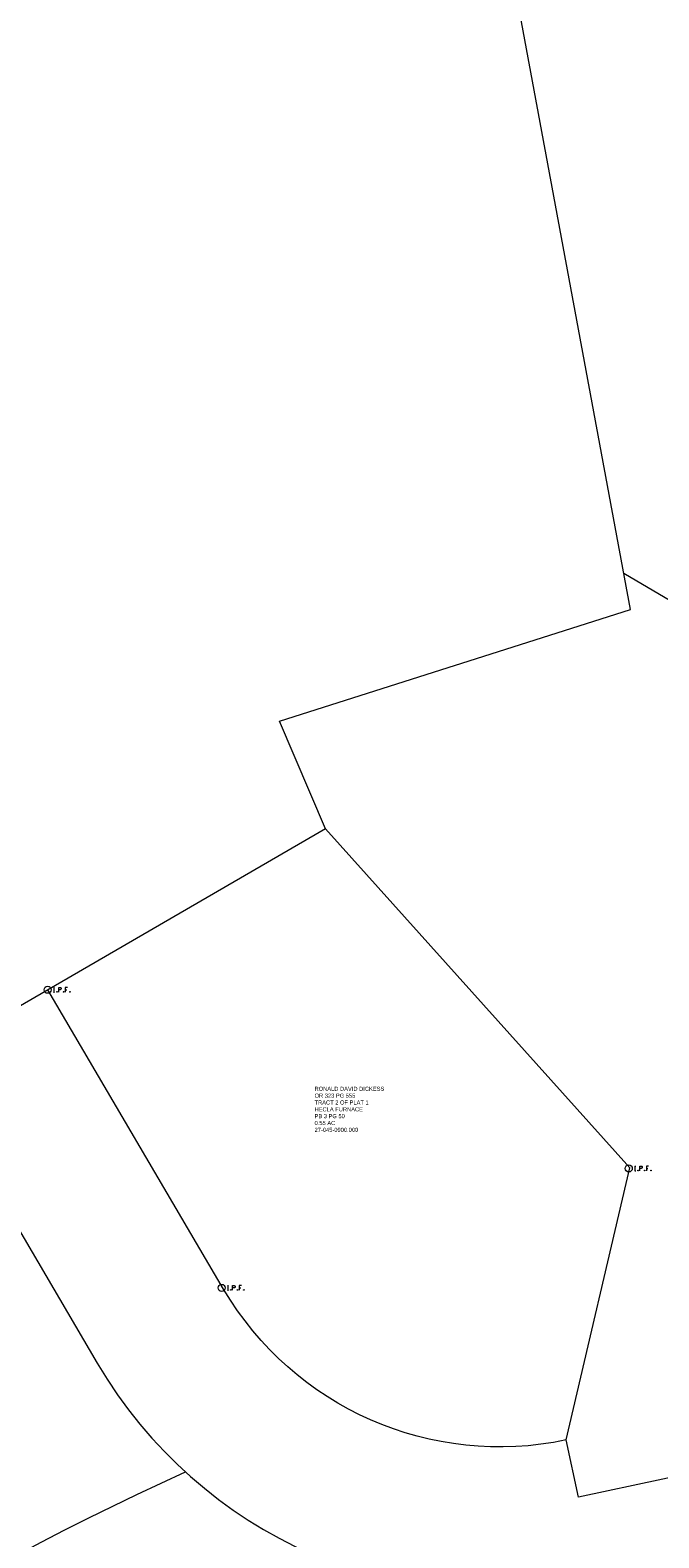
# Model space of a CAD drawing. Extents: x 1926695 to 1928303, y 198652 to 201622.
# Tile 5 of 7: x 1927612 to 1927827, y 199739 to 200253. Entities that reach past the tile are written whole.
import ezdxf

# ---------------------------------------------------------------- set-up
doc = ezdxf.new("R2010")
doc.units = 0
doc.header["$MEASUREMENT"] = 0
doc.layers.add('DV_X_Property_Line', color=7, linetype='Continuous', lineweight=0)
doc.layers.add('SV_X_Mon_Cells_Found', color=7, linetype='Continuous', lineweight=0)
doc.styles.get("Standard").update_dxf_attribs({"font": 'arial.ttf'})

# ---------------------------------------------------------------- blocks, each defined once
blk = doc.blocks.new('IPF_1')
at = {"layer": 'SV_X_Mon_Cells_Found', "color": 7, "linetype": 'Continuous', "lineweight": 0, "flags": 128}
for points in [[(0.101, 0.04), (0.118, 0.04)], [(0.11, -0.04), (0.11, 0.04)], [(0.188, -0.04), (0.188, 0.04), (0.214, 0.04), (0.217, 0.039), (0.221, 0.038), (0.223, 0.037), (0.224, 0.036), (0.226, 0.032), (0.228, 0.029), (0.229, 0.024), (0.229, 0.017), (0.229, 0.014), (0.227, 0.01), (0.225, 0.006), (0.223, 0.004), (0.221, 0.003), (0.219, 0.002), (0.214, 0.001), (0.188, 0.001)], [(0.338, 0.04), (0.3, 0.04), (0.3, -0.04)], [(0.3, 0.001), (0.327, 0.001)], [(0.101, -0.04), (0.118, -0.04)], [(0.157, -0.029), (0.16, -0.029), (0.162, -0.031), (0.164, -0.033), (0.164, -0.036), (0.162, -0.039), (0.16, -0.04), (0.157, -0.04), (0.156, -0.039), (0.154, -0.036), (0.154, -0.033), (0.156, -0.031), (0.157, -0.029)], [(0.27, -0.029), (0.273, -0.029), (0.274, -0.031), (0.276, -0.033), (0.276, -0.036), (0.274, -0.039), (0.273, -0.04), (0.27, -0.04), (0.268, -0.039), (0.267, -0.036), (0.267, -0.033), (0.268, -0.031), (0.27, -0.029)], [(0.377, -0.029), (0.38, -0.029), (0.382, -0.031), (0.383, -0.033), (0.383, -0.036), (0.382, -0.039), (0.38, -0.04), (0.377, -0.04), (0.376, -0.039), (0.374, -0.036), (0.374, -0.033), (0.376, -0.031), (0.377, -0.029)]]:
    blk.add_lwpolyline(points, dxfattribs=at)
at = {"layer": 'SV_X_Mon_Cells_Found', "color": 7, "linetype": 'Continuous', "lineweight": 0}
blk.add_circle((0, 0), 0.06, dxfattribs=at)
blk = doc.blocks.new('IPF_2')
at = {"layer": 'SV_X_Mon_Cells_Found', "color": 7, "linetype": 'Continuous', "lineweight": 0, "flags": 128}
for points in [[(0.101, 0.04), (0.118, 0.04)], [(0.11, -0.04), (0.11, 0.04)], [(0.188, -0.04), (0.188, 0.04), (0.214, 0.04), (0.217, 0.039), (0.221, 0.038), (0.223, 0.037), (0.224, 0.036), (0.226, 0.032), (0.228, 0.029), (0.229, 0.024), (0.229, 0.017), (0.229, 0.014), (0.227, 0.01), (0.225, 0.006), (0.223, 0.004), (0.221, 0.003), (0.219, 0.002), (0.214, 0.001), (0.188, 0.001)], [(0.338, 0.04), (0.3, 0.04), (0.3, -0.04)], [(0.3, 0.001), (0.327, 0.001)], [(0.101, -0.04), (0.118, -0.04)], [(0.157, -0.029), (0.16, -0.029), (0.162, -0.031), (0.164, -0.033), (0.164, -0.036), (0.162, -0.039), (0.16, -0.04), (0.157, -0.04), (0.156, -0.039), (0.154, -0.036), (0.154, -0.033), (0.156, -0.031), (0.157, -0.029)], [(0.27, -0.029), (0.273, -0.029), (0.274, -0.031), (0.276, -0.033), (0.276, -0.036), (0.274, -0.039), (0.273, -0.04), (0.27, -0.04), (0.268, -0.039), (0.267, -0.036), (0.267, -0.033), (0.268, -0.031), (0.27, -0.029)], [(0.377, -0.029), (0.38, -0.029), (0.382, -0.031), (0.383, -0.033), (0.383, -0.036), (0.382, -0.039), (0.38, -0.04), (0.377, -0.04), (0.376, -0.039), (0.374, -0.036), (0.374, -0.033), (0.376, -0.031), (0.377, -0.029)]]:
    blk.add_lwpolyline(points, dxfattribs=at)
at = {"layer": 'SV_X_Mon_Cells_Found', "color": 7, "linetype": 'Continuous', "lineweight": 0}
blk.add_circle((0, 0), 0.06, dxfattribs=at)
blk = doc.blocks.new('IPF_4')
at = {"layer": 'SV_X_Mon_Cells_Found', "color": 7, "linetype": 'Continuous', "lineweight": 0, "flags": 128}
for points in [[(0.101, 0.04), (0.118, 0.04)], [(0.11, -0.04), (0.11, 0.04)], [(0.188, -0.04), (0.188, 0.04), (0.214, 0.04), (0.217, 0.039), (0.221, 0.038), (0.223, 0.037), (0.224, 0.036), (0.226, 0.032), (0.228, 0.029), (0.229, 0.024), (0.229, 0.017), (0.229, 0.014), (0.227, 0.01), (0.225, 0.006), (0.223, 0.004), (0.221, 0.003), (0.219, 0.002), (0.214, 0.001), (0.188, 0.001)], [(0.338, 0.04), (0.3, 0.04), (0.3, -0.04)], [(0.3, 0.001), (0.327, 0.001)], [(0.101, -0.04), (0.118, -0.04)], [(0.157, -0.029), (0.16, -0.029), (0.162, -0.031), (0.164, -0.033), (0.164, -0.036), (0.162, -0.039), (0.16, -0.04), (0.157, -0.04), (0.156, -0.039), (0.154, -0.036), (0.154, -0.033), (0.156, -0.031), (0.157, -0.029)], [(0.27, -0.029), (0.273, -0.029), (0.274, -0.031), (0.276, -0.033), (0.276, -0.036), (0.274, -0.039), (0.273, -0.04), (0.27, -0.04), (0.268, -0.039), (0.267, -0.036), (0.267, -0.033), (0.268, -0.031), (0.27, -0.029)], [(0.377, -0.029), (0.38, -0.029), (0.382, -0.031), (0.383, -0.033), (0.383, -0.036), (0.382, -0.039), (0.38, -0.04), (0.377, -0.04), (0.376, -0.039), (0.374, -0.036), (0.374, -0.033), (0.376, -0.031), (0.377, -0.029)]]:
    blk.add_lwpolyline(points, dxfattribs=at)
at = {"layer": 'SV_X_Mon_Cells_Found', "color": 7, "linetype": 'Continuous', "lineweight": 0}
blk.add_circle((0, 0), 0.06, dxfattribs=at)

msp = doc.modelspace()

# ---------------------------------------------------------------- linework, layer by layer
at = {"layer": 'DV_X_Property_Line', "color": 2}
for points in [[(1927795.13, 199772.28), (1927816.89, 199865.18), (1927713.01, 199980.89), (1927697.26, 200017.66), (1927817.06, 200055.74), (1927729.84, 200526.35), (1927673.87, 200524.47), (1927316.35, 200167.17)], [(1928123.98, 199886.14), (1927814.78, 200068.04)]]:
    msp.add_lwpolyline(points, dxfattribs=at)
for points in [[(1927713.01, 199980.89), (1927600.94, 199915.88, 0.145003), (1927350.83, 200149.91, 11.510303)], [(1927311.65, 200135.18, -0.157637), (1927574.99, 199900.83), (1927635.1, 199798.45, 0.32316), (1927805.57, 199723.38), (1927863.1, 199735.66, 0.108119), (1928141.93, 199862.1), (1928252.9, 199944.92)], [(1927795.13, 199772.28, -0.32316), (1927678.22, 199823.76), (1927618.24, 199925.92)], [(1928123.98, 199886.14, -0.108119), (1927856.83, 199765), (1927799.31, 199752.72), (1927795.13, 199772.28)], [(1927233.15, 199384.85, -0.146345), (1927665.18, 199761.36, -8.644548)]]:
    msp.add_lwpolyline(points, format="xyb", dxfattribs=at)

# ---------------------------------------------------------------- block references
at = {"layer": 'SV_X_Mon_Cells_Found', "color": 7, "linetype": 'Continuous', "lineweight": 0, "xscale": 20, "yscale": 20, "zscale": 20}
for name, p in [('IPF_4', (1927618.16, 199925.93)), ('IPF_2', (1927816.47, 199864.95)), ('IPF_1', (1927677.53, 199824.17))]:
    msp.add_blockref(name, p, dxfattribs=at)

# ---------------------------------------------------------------- texts
at = {"layer": 'DV_X_Property_Line', "linetype": 'Continuous', "insert": (1927709.24, 199892.83), "char_height": 1.4, "attachment_point": 1}
msp.add_mtext('RONALD DAVID DICKESS\\POR 323 PG 555\\PTRACT 2 OF PLAT 1\\PHECLA FURNACE\\PPB 3 PG 50\\P0.55 AC\\P27-045-0900.000', dxfattribs=at)

doc.saveas('drawing.dxf')
